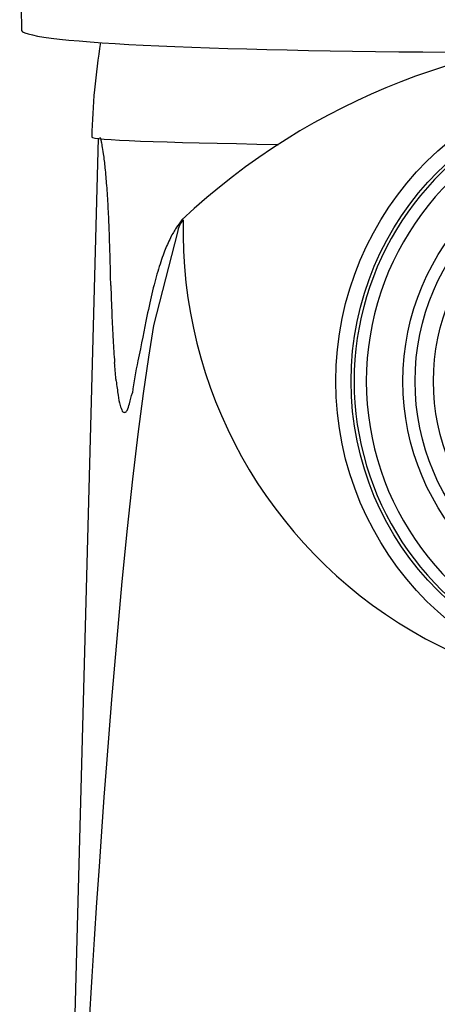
# Model space of a CAD drawing. Header units: millimetres. Extents: x 41.661 to 41.712, y 46.425 to 46.548.
# Tile 1 of 2: x 41.661 to 41.678, y 46.466 to 46.506. Entities that reach past the tile are written whole.
import ezdxf

# ---------------------------------------------------------------- set-up
doc = ezdxf.new("R2010")
doc.units = ezdxf.units.MM
doc.layers.add('SANINDUSA', color=3, linetype='Continuous')

msp = doc.modelspace()

# ---------------------------------------------------------------- linework, layer by layer
at = {"layer": 'SANINDUSA'}
for p, q in [((41.66258963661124, 46.44223700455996), (41.6641693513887, 46.50114777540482)), ((41.66741189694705, 46.49731549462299), (41.66642725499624, 46.49349593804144)), ((41.66642725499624, 46.49349593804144), (41.66621277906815, 46.49219186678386)), ((41.66621277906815, 46.49219186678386), (41.66599665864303, 46.49071268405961)), ((41.66599665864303, 46.49071268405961), (41.66577835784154, 46.48904188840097)), ((41.66577835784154, 46.48904188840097), (41.6655596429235, 46.48719332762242)), ((41.6655596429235, 46.48719332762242), (41.66534241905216, 46.48518376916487)), ((41.66534241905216, 46.48518376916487), (41.66512684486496, 46.48301130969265)), ((41.66512684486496, 46.48301130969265), (41.66491290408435, 46.48067277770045)), ((41.66491290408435, 46.48067277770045), (41.66470162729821, 46.47817859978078)), ((41.66470162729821, 46.47817859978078), (41.66449416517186, 46.47554103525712)), ((41.66449416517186, 46.47554103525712), (41.66439205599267, 46.47417045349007)), ((41.66439205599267, 46.47417045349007), (41.66429110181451, 46.47276607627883)), ((41.66429110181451, 46.47276607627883), (41.6641913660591, 46.47132861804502)), ((41.6641913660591, 46.47132861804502), (41.66409294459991, 46.46985943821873)), ((41.66409294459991, 46.46985943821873), (41.66399594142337, 46.46836005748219)), ((41.66399594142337, 46.46836005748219), (41.66390046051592, 46.4668319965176))]:
    msp.add_line(p, q, dxfattribs=at)
for radius in [0.01275, 0.012125, 0.01, 0.0095, 0.00875]:
    msp.add_circle((41.68664190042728, 46.49120964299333), radius, dxfattribs=at)
for centre, radius, start, end in [((42.05598915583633, 46.51345473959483), 0.3950506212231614, 176.7074662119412, 181.1429993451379), ((41.68664190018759, 46.47750382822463), 0.02785572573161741, 46.8226858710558, 133.1773106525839), ((41.69110897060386, 46.50061641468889), 0.027223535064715, 170.5612846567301, 178.7511571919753), ((41.68664190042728, 46.49120964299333), 0.012, 113.5564643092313, 246.4435356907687), ((41.68664190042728, 46.49120964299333), 0.0115, 106.9574262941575, 253.0425737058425), ((41.66394809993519, 46.50100873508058), 0.0003414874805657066, 4.210829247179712, 33.27352456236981), ((41.65113262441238, 46.49866705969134), 0.01337530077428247, 5.486386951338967, 8.008177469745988), ((41.64244545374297, 46.49766356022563), 0.02211925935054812, 4.060684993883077, 5.922414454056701), ((41.58430246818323, 46.49364837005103), 0.08040068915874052, 3.369437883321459, 3.980750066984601), ((41.66818920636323, 46.49726503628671), 0.0007789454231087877, 134.6379281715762, 176.2859074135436), ((41.68664190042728, 46.49736517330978), 0.01900542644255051, 178.6308004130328, 1.369199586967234), ((41.67225977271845, 46.49449265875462), 0.005759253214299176, 153.1994603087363, 159.2167672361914), ((41.78724740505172, 46.49897848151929), 0.1226352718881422, 181.7982726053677, 182.3489249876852), ((41.72095547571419, 46.49617145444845), 0.05628406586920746, 182.2596543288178, 183.3307873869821), ((41.73452565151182, 46.49690800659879), 0.06987413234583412, 183.287225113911, 184.0465003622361), ((41.68290286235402, 46.4883856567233), 0.01750634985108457, 167.9521969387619, 172.2910888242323), ((41.69112431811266, 46.49433626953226), 0.02641450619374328, 186.7724147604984, 188.0568724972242), ((41.64398560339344, 46.49610085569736), 0.02222680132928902, 344.8446851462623, 346.0272511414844), ((41.66981446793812, 46.49138106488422), 0.004901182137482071, 188.7661104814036, 193.7573408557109), ((41.66668983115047, 46.49073233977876), 0.00171563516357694, 197.5324021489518, 205.7026024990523), ((41.6652023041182, 46.49006946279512), 0.0001446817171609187, 284.6391258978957, 339.0813052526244), ((41.66291869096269, 46.49107879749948), 0.002641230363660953, 336.3152655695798, 342.6226662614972)]:
    msp.add_arc(centre, radius, start, end, dxfattribs=at)
for centre, major_axis, ratio, start_param, end_param in [((41.68651152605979, 46.50581785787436), (-0.02549900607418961, -0.0002227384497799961), 0.04361739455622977, 7.789279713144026e-05, 0.01865918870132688), ((41.68651152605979, 46.50581785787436), (-0.02549900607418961, -0.0002227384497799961), 0.04361739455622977, 0.01870364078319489, 1.33428750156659), ((41.68664190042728, 46.50120959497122), (0.02275, -3.892775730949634e-17), 0.01745240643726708, 3.141219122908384, 3.9866621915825), ((41.66599871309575, 46.42955121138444), (0.001700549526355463, 0.06719945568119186), 0.05431873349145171, 0.9840753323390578, 1.367444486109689)]:
    msp.add_ellipse(centre, major_axis=major_axis, ratio=ratio, start_param=start_param, end_param=end_param, dxfattribs=at)
for points in [[(41.66430293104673, 46.50095613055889), (41.66429814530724, 46.50098321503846), (41.66429338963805, 46.50100948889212), (41.66428866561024, 46.50103380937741)], [(41.66758138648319, 46.49781732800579), (41.66750603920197, 46.49771382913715), (41.6674304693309, 46.49761002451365), (41.66735386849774, 46.49749325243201)], [(41.66735386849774, 46.49749325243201), (41.66727694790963, 46.49737599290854), (41.66719898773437, 46.49724565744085), (41.66711916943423, 46.49708942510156)], [(41.66687527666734, 46.49653623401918), (41.66679276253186, 46.49632241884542), (41.6667090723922, 46.49607837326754), (41.66662629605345, 46.49580670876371)], [(41.66662629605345, 46.49580670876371), (41.66654401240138, 46.49553666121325), (41.66646263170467, 46.49523932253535), (41.66638420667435, 46.49491725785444)]]:
    msp.add_open_spline(points, degree=3, dxfattribs=at)
for points, knots in [([(41.66437749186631, 46.5005304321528), (41.66435886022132, 46.50065049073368), (41.66433337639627, 46.50077991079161), (41.66430863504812, 46.50092384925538), (41.66430293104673, 46.50095613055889)], [0.9574936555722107, 0.9574936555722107, 0.9574936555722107, 0.9574936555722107, 0.9745929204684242, 0.9797662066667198, 0.9797662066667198, 0.9797662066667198, 0.9797662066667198]), ([(41.66460984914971, 46.49736780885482), (41.66460820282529, 46.49741128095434), (41.66460649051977, 46.49745387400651), (41.66459169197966, 46.49779527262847), (41.66457895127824, 46.49810102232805), (41.66456417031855, 46.49837383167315)], [0.8667148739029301, 0.8667148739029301, 0.8667148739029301, 0.8667148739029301, 0.8694751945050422, 0.8694762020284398, 0.8894617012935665, 0.8894617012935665, 0.8894617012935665, 0.8894617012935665]), ([(41.66463967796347, 46.49643442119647), (41.66463661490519, 46.49653549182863), (41.6646265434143, 46.49684525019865), (41.6646174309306, 46.49716760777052), (41.66460984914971, 46.49736780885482)], [0.8480182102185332, 0.8480182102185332, 0.8480182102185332, 0.8480182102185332, 0.8540028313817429, 0.8667148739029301, 0.8667148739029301, 0.8667148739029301, 0.8667148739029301]), ([(41.66467253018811, 46.49513011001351), (41.66466302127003, 46.49546632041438), (41.66465540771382, 46.49582695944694), (41.66464469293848, 46.49626388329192), (41.66464224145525, 46.49634983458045), (41.66463967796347, 46.49643442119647)], [0.8234737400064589, 0.8234737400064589, 0.8234737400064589, 0.8234737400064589, 0.8430084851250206, 0.8430096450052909, 0.8480182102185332, 0.8480182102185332, 0.8480182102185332, 0.8480182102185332]), ([(41.66638420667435, 46.49491725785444), (41.66638373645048, 46.49491532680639), (41.66630574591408, 46.49459482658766), (41.66623069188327, 46.49424987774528), (41.66615408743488, 46.49388015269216)], [0.3282309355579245, 0.3282309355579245, 0.3282309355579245, 0.3282309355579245, 0.3286204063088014, 0.3928424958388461, 0.3928424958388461, 0.3928424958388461, 0.3928424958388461]), ([(41.66615408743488, 46.49388015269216), (41.66604033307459, 46.49333112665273), (41.66592176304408, 46.49272082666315), (41.66578257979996, 46.49204200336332), (41.66578211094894, 46.49203971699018)], [0.3928424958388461, 0.3928424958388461, 0.3928424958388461, 0.3928424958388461, 0.4882095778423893, 0.4885317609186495, 0.4885317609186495, 0.4885317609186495, 0.4885317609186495]), ([(41.66489412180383, 46.49122131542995), (41.66489105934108, 46.49125008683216), (41.66488804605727, 46.49128000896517), (41.66486497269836, 46.49152498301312), (41.66484445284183, 46.49173444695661), (41.66482570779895, 46.4919772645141)], [0.7249586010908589, 0.7249586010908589, 0.7249586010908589, 0.7249586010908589, 0.7281248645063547, 0.7281266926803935, 0.74973623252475, 0.74973623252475, 0.74973623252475, 0.74973623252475]), ([(41.66523886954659, 46.48992947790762), (41.66522064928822, 46.48992550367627), (41.66520255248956, 46.48992744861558), (41.66517083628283, 46.48994496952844), (41.66515730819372, 46.48996348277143), (41.66514394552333, 46.48998826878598)], [0.6242665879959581, 0.6242665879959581, 0.6242665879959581, 0.6242665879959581, 0.6386032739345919, 0.6386056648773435, 0.6496610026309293, 0.6496610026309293, 0.6496610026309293, 0.6496610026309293])]:
    msp.add_open_spline(points, degree=3, knots=knots, dxfattribs=at)

doc.saveas('drawing.dxf')
